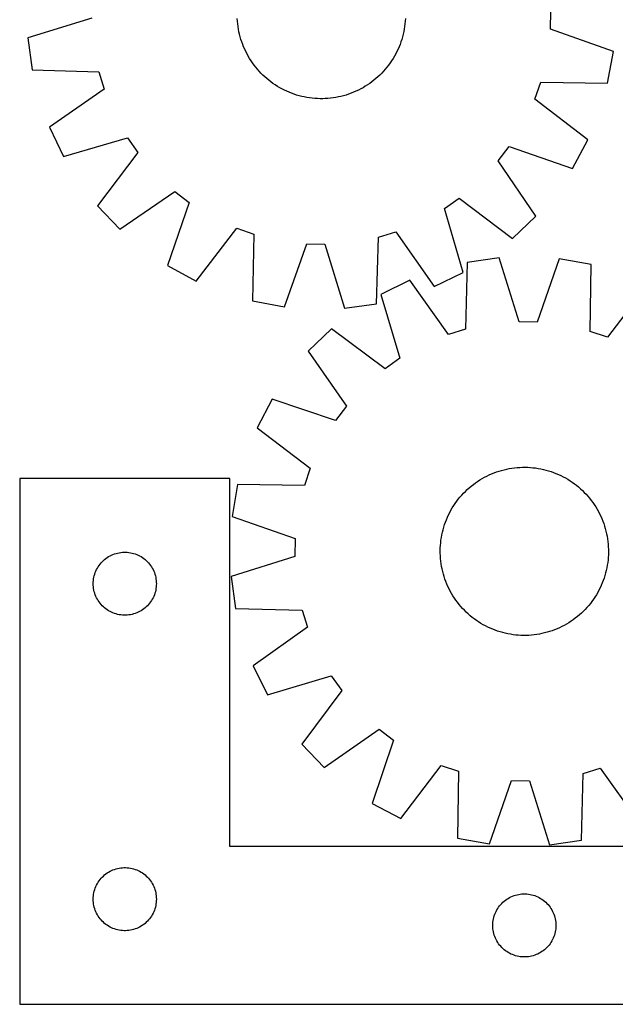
# Model space of a CAD drawing. Header units: millimetres. Extents: x 7 to 1493, y 7 to 2993.
# Tile 5 of 14: x 7 to 290, y 2113 to 2581. Entities that reach past the tile are written whole.
import ezdxf

# ---------------------------------------------------------------- set-up
doc = ezdxf.new("R2010")
doc.units = ezdxf.units.MM
doc.layers.add('CUT', color=7, linetype='CONTINUOUS', true_color=0x000000)

msp = doc.modelspace()

# ---------------------------------------------------------------- linework, layer by layer
at = {"layer": 'CUT'}
for p, q in [((258.986267, 2576.780993), (259.188017, 2585.352963)), ((40.815065, 2581.915886), (10.433446, 2572.645933)), ((110.124943, 2580.494856), (110.046003, 2581.748959)), ((110.243235, 2579.24385), (110.124943, 2580.494856)), ((189.878329, 2580.497266), (189.760112, 2579.246253)), ((189.957193, 2581.751374), (189.878329, 2580.497266)), ((110.400765, 2577.997178), (110.243235, 2579.24385)), ((110.597376, 2576.75607), (110.400765, 2577.997178)), ((110.832874, 2575.521749), (110.597376, 2576.75607)), ((111.107026, 2574.295434), (110.832874, 2575.521749)), ((189.170699, 2575.524116), (188.89662, 2574.297785)), ((189.406122, 2576.758451), (189.170699, 2575.524116)), ((189.602658, 2577.999572), (189.406122, 2576.758451)), ((189.760112, 2579.246253), (189.602658, 2577.999572)), ((288.898129, 2566.091969), (258.986267, 2576.780993)), ((10.433446, 2572.645933), (12.482119, 2557.396885)), ((111.419563, 2573.078336), (111.107026, 2574.295434)), ((111.770176, 2571.871656), (111.419563, 2573.078336)), ((112.158518, 2570.676584), (111.770176, 2571.871656)), ((112.584207, 2569.4943), (112.158518, 2570.676584)), ((187.845347, 2570.678871), (187.419729, 2569.496561)), ((188.233617, 2571.873967), (187.845347, 2570.678871)), ((188.584157, 2573.080668), (188.233617, 2571.873967)), ((188.89662, 2574.297785), (188.584157, 2573.080668)), ((113.046822, 2568.32597), (112.584207, 2569.4943)), ((113.545907, 2567.172748), (113.046822, 2568.32597)), ((114.08097, 2566.035772), (113.545907, 2567.172748)), ((114.651481, 2564.916164), (114.08097, 2566.035772)), ((185.923176, 2566.037943), (185.352732, 2564.9183)), ((186.458169, 2567.174952), (185.923176, 2566.037943)), ((186.957185, 2568.328204), (186.458169, 2567.174952)), ((187.419729, 2569.496561), (186.957185, 2568.328204)), ((286.134317, 2550.956187), (288.898129, 2566.091969)), ((115.256879, 2563.815028), (114.651481, 2564.916164)), ((115.896566, 2562.733451), (115.256879, 2563.815028)), ((116.56991, 2561.672501), (115.896566, 2562.733451)), ((117.276247, 2560.633225), (116.56991, 2561.672501)), ((183.434499, 2561.674522), (182.728225, 2560.635203)), ((184.107779, 2562.735512), (183.434499, 2561.674522)), ((184.7474, 2563.817128), (184.107779, 2562.735512)), ((185.352732, 2564.9183), (184.7474, 2563.817128)), ((12.482119, 2557.396885), (44.233081, 2556.474292)), ((44.233081, 2556.474292), (46.690089, 2548.25952)), ((118.01488, 2559.616649), (117.276247, 2560.633225)), ((118.785081, 2558.623775), (118.01488, 2559.616649)), ((119.586087, 2557.655583), (118.785081, 2558.623775)), ((120.417111, 2556.71303), (119.586087, 2557.655583)), ((121.27733, 2555.797044), (120.417111, 2556.71303)), ((179.587598, 2556.714818), (178.727434, 2555.798781)), ((180.418565, 2557.657422), (179.587598, 2556.714818)), ((181.219513, 2558.625661), (180.418565, 2557.657422)), ((181.989653, 2559.618582), (181.219513, 2558.625661)), ((182.728225, 2560.635203), (181.989653, 2559.618582)), ((122.165897, 2554.908531), (121.27733, 2555.797044)), ((123.081935, 2554.048367), (122.165897, 2554.908531)), ((124.024538, 2553.217401), (123.081935, 2554.048367)), ((124.992778, 2552.416452), (124.024538, 2553.217401)), ((125.985699, 2551.646312), (124.992778, 2552.416452)), ((175.012191, 2552.417964), (174.019317, 2551.647764)), ((175.980382, 2553.218971), (175.012191, 2552.417964)), ((176.922936, 2554.049994), (175.980382, 2553.218971)), ((177.838921, 2554.910214), (176.922936, 2554.049994)), ((178.727434, 2555.798781), (177.838921, 2554.910214)), ((46.690089, 2548.25952), (20.660026, 2530.054835)), ((127.00232, 2550.907741), (125.985699, 2551.646312)), ((128.041639, 2550.201466), (127.00232, 2550.907741)), ((129.102629, 2549.528186), (128.041639, 2550.201466)), ((130.184244, 2548.888565), (129.102629, 2549.528186)), ((131.285417, 2548.283234), (130.184244, 2548.888565)), ((132.40506, 2547.71279), (131.285417, 2548.283234)), ((133.542068, 2547.177796), (132.40506, 2547.71279)), ((134.69532, 2546.678781), (133.542068, 2547.177796)), ((166.463217, 2547.178791), (165.309995, 2546.679706)), ((167.600193, 2547.713853), (166.463217, 2547.178791)), ((168.719802, 2548.284365), (167.600193, 2547.713853)), ((169.820938, 2548.889763), (168.719802, 2548.284365)), ((170.902514, 2549.529449), (169.820938, 2548.889763)), ((171.963464, 2550.202794), (170.902514, 2549.529449)), ((173.00274, 2550.909131), (171.963464, 2550.202794)), ((174.019317, 2551.647764), (173.00274, 2550.909131)), ((251.534348, 2543.438291), (254.375108, 2551.528375)), ((254.375108, 2551.528375), (286.134317, 2550.956187)), ((135.863678, 2546.216236), (134.69532, 2546.678781)), ((137.045988, 2545.790619), (135.863678, 2546.216236)), ((138.241083, 2545.402348), (137.045988, 2545.790619)), ((139.447785, 2545.051809), (138.241083, 2545.402348)), ((140.664902, 2544.739345), (139.447785, 2545.051809)), ((141.891233, 2544.465267), (140.664902, 2544.739345)), ((143.125568, 2544.229844), (141.891233, 2544.465267)), ((144.366688, 2544.033308), (143.125568, 2544.229844)), ((145.61337, 2543.875854), (144.366688, 2544.033308)), ((146.864382, 2543.757636), (145.61337, 2543.875854)), ((148.11849, 2543.678772), (146.864382, 2543.757636)), ((149.374457, 2543.63934), (148.11849, 2543.678772)), ((150.631042, 2543.639378), (149.374457, 2543.63934)), ((151.887006, 2543.678886), (150.631042, 2543.639378)), ((153.14111, 2543.757826), (151.887006, 2543.678886)), ((154.392115, 2543.876119), (153.14111, 2543.757826)), ((155.638787, 2544.033648), (154.392115, 2543.876119)), ((156.879896, 2544.230259), (155.638787, 2544.033648)), ((158.114216, 2544.465757), (156.879896, 2544.230259)), ((159.340531, 2544.73991), (158.114216, 2544.465757)), ((160.557629, 2545.052447), (159.340531, 2544.73991)), ((161.764309, 2545.403059), (160.557629, 2545.052447)), ((162.959381, 2545.791402), (161.764309, 2545.403059)), ((164.141665, 2546.21709), (162.959381, 2545.791402)), ((165.309995, 2546.679706), (164.141665, 2546.21709)), ((276.67913, 2524.029152), (251.534348, 2543.438291)), ((20.660026, 2530.054835), (27.320644, 2516.185203)), ((27.320644, 2516.185203), (57.8027, 2525.119352)), ((57.8027, 2525.119352), (62.677958, 2518.065897)), ((269.373374, 2510.488233), (276.67913, 2524.029152)), ((234.143691, 2514.030267), (239.345388, 2520.846551)), ((239.345388, 2520.846551), (269.373374, 2510.488233)), ((62.677958, 2518.065897), (43.547453, 2492.708481)), ((252.060045, 2487.800914), (234.143691, 2514.030267)), ((54.16803, 2481.575921), (80.397384, 2499.492275)), ((80.397384, 2499.492275), (87.213667, 2494.290578)), ((208.516613, 2491.435583), (215.570068, 2496.310841)), ((215.570068, 2496.310841), (240.927485, 2477.180337)), ((43.547453, 2492.708481), (54.16803, 2481.575921)), ((87.213667, 2494.290578), (76.855349, 2464.262591)), ((217.450763, 2460.953527), (208.516613, 2491.435583)), ((240.927485, 2477.180337), (252.060045, 2487.800914)), ((90.396268, 2456.956836), (109.805408, 2482.101617)), ((109.805408, 2482.101617), (117.895492, 2479.260857)), ((117.895492, 2479.260857), (117.323304, 2447.501648)), ((176.239081, 2446.115002), (177.161673, 2477.865964)), ((177.161673, 2477.865964), (185.376445, 2480.322972)), ((185.376445, 2480.322972), (203.58113, 2454.292909)), ((132.459086, 2444.737836), (143.14811, 2474.649698)), ((143.14811, 2474.649698), (151.72008, 2474.447948)), ((151.72008, 2474.447948), (160.990032, 2444.06633)), ((234.565432, 2467.899994), (219.331119, 2465.744481)), ((244.048122, 2437.584101), (234.565432, 2467.899994)), ((263.100385, 2467.428496), (252.621295, 2437.442442)), ((278.255168, 2464.770849), (263.100385, 2467.428496)), ((76.855349, 2464.262591), (90.396268, 2456.956836)), ((219.331119, 2465.744481), (218.631113, 2433.987833)), ((277.905616, 2433.008409), (278.255168, 2464.770849)), ((203.58113, 2454.292909), (217.450763, 2460.953527)), ((192.047065, 2457.375117), (178.224462, 2450.617441)), ((210.433765, 2431.473302), (192.047065, 2457.375117)), ((305.24782, 2455.504643), (286.015413, 2430.224427)), ((178.224462, 2450.617441), (187.372061, 2420.198759)), ((117.323304, 2447.501648), (132.459086, 2444.737836)), ((160.990032, 2444.06633), (176.239081, 2446.115002)), ((252.621295, 2437.442442), (244.048122, 2437.584101)), ((154.862061, 2434.226466), (143.804221, 2423.528115)), ((180.352953, 2415.274179), (154.862061, 2434.226466)), ((218.631113, 2433.987833), (210.433765, 2431.473302)), ((286.015413, 2430.224427), (277.905616, 2433.008409)), ((143.804221, 2423.528115), (161.903994, 2397.424993)), ((187.372061, 2420.198759), (180.352953, 2415.274179)), ((126.650347, 2400.719993), (119.439689, 2387.128196)), ((156.750205, 2390.572415), (126.650347, 2400.719993)), ((161.903994, 2397.424993), (156.750205, 2390.572415)), ((119.439689, 2387.128196), (144.719904, 2367.895789)), ((144.719904, 2367.895789), (141.935922, 2359.785992)), ((228.681967, 2364.208682), (229.815165, 2364.751701)), ((229.815165, 2364.751701), (230.96486, 2365.258858)), ((230.96486, 2365.258858), (232.129918, 2365.729651)), ((232.129918, 2365.729651), (233.309189, 2366.163617)), ((233.309189, 2366.163617), (234.50151, 2366.560327)), ((234.50151, 2366.560327), (235.705703, 2366.919389)), ((235.705703, 2366.919389), (236.92058, 2367.24045)), ((236.92058, 2367.24045), (238.144943, 2367.523192)), ((238.144943, 2367.523192), (239.377582, 2367.767336)), ((239.377582, 2367.767336), (240.617282, 2367.972642)), ((240.617282, 2367.972642), (241.86282, 2368.138906)), ((241.86282, 2368.138906), (243.112965, 2368.265965)), ((243.112965, 2368.265965), (244.366484, 2368.353694)), ((244.366484, 2368.353694), (245.62214, 2368.402005)), ((245.62214, 2368.402005), (246.878695, 2368.410851)), ((246.878695, 2368.410851), (248.134907, 2368.380224)), ((248.134907, 2368.380224), (249.389537, 2368.310153)), ((249.389537, 2368.310153), (250.641347, 2368.200707)), ((250.641347, 2368.200707), (251.889102, 2368.051996)), ((251.889102, 2368.051996), (253.13157, 2367.864165)), ((253.13157, 2367.864165), (254.367524, 2367.637399)), ((254.367524, 2367.637399), (255.595746, 2367.371924)), ((255.595746, 2367.371924), (256.815024, 2367.068)), ((256.815024, 2367.068), (258.024153, 2366.725927)), ((258.024153, 2366.725927), (259.221941, 2366.346044)), ((259.221941, 2366.346044), (260.407205, 2365.928724)), ((260.407205, 2365.928724), (261.578776, 2365.474381)), ((261.578776, 2365.474381), (262.735498, 2364.983462)), ((262.735498, 2364.983462), (263.876228, 2364.456451)), ((263.876228, 2364.456451), (264.999843, 2363.89387)), ((106.546813, 2363.023826), (6.546813, 2363.023826)), ((6.546813, 2363.023826), (6.546813, 2113.023826)), ((106.546813, 2188.023826), (106.546813, 2363.023826)), ((110.173483, 2360.135544), (107.515835, 2344.980761)), ((141.935922, 2359.785992), (110.173483, 2360.135544)), ((221.303126, 2359.452731), (222.290577, 2360.229872)), ((222.290577, 2360.229872), (223.301951, 2360.975613)), ((223.301951, 2360.975613), (224.33625, 2361.689218)), ((224.33625, 2361.689218), (225.392454, 2362.369982)), ((225.392454, 2362.369982), (226.46952, 2363.017235)), ((226.46952, 2363.017235), (227.566385, 2363.630336)), ((227.566385, 2363.630336), (228.681967, 2364.208682)), ((264.999843, 2363.89387), (266.105231, 2363.296272)), ((266.105231, 2363.296272), (267.191303, 2362.664248)), ((267.191303, 2362.664248), (268.256987, 2361.998422)), ((268.256987, 2361.998422), (269.301231, 2361.29945)), ((269.301231, 2361.29945), (270.323004, 2360.568023)), ((270.323004, 2360.568023), (271.321299, 2359.804862)), ((271.321299, 2359.804862), (272.295129, 2359.01072)), ((215.933612, 2354.175505), (216.75795, 2355.123911)), ((216.75795, 2355.123911), (217.611672, 2356.045955)), ((217.611672, 2356.045955), (218.493935, 2356.940728)), ((218.493935, 2356.940728), (219.403868, 2357.807347)), ((219.403868, 2357.807347), (220.340573, 2358.644957)), ((220.340573, 2358.644957), (221.303126, 2359.452731)), ((272.295129, 2359.01072), (273.243535, 2358.186381)), ((273.243535, 2358.186381), (274.165579, 2357.332659)), ((274.165579, 2357.332659), (275.060352, 2356.450397)), ((275.060352, 2356.450397), (275.926971, 2355.540464)), ((275.926971, 2355.540464), (276.764581, 2354.603758)), ((212.94591, 2350.137363), (213.644881, 2351.181607)), ((213.644881, 2351.181607), (214.376309, 2352.20338)), ((214.376309, 2352.20338), (215.13947, 2353.201675)), ((215.13947, 2353.201675), (215.933612, 2354.175505)), ((276.764581, 2354.603758), (277.572355, 2353.641205)), ((277.572355, 2353.641205), (278.349496, 2352.653755)), ((278.349496, 2352.653755), (279.095237, 2351.642381)), ((279.095237, 2351.642381), (279.808842, 2350.608081)), ((279.808842, 2350.608081), (280.489606, 2349.551878)), ((209.96087, 2344.615874), (210.48788, 2345.756604)), ((210.48788, 2345.756604), (211.050462, 2346.880219)), ((211.050462, 2346.880219), (211.64806, 2347.985607)), ((211.64806, 2347.985607), (212.280083, 2349.071679)), ((212.280083, 2349.071679), (212.94591, 2350.137363)), ((280.489606, 2349.551878), (281.136859, 2348.474812)), ((281.136859, 2348.474812), (281.74996, 2347.377946)), ((281.74996, 2347.377946), (282.328306, 2346.262364)), ((282.328306, 2346.262364), (282.871325, 2345.129167)), ((107.515835, 2344.980761), (137.501889, 2334.501671)), ((208.218404, 2339.904529), (208.598288, 2341.102316)), ((208.598288, 2341.102316), (209.015607, 2342.287581)), ((209.015607, 2342.287581), (209.46995, 2343.459152)), ((209.46995, 2343.459152), (209.96087, 2344.615874)), ((282.871325, 2345.129167), (283.378482, 2343.979471)), ((283.378482, 2343.979471), (283.849275, 2342.814413)), ((283.849275, 2342.814413), (284.283241, 2341.635142)), ((284.283241, 2341.635142), (284.679951, 2340.442822)), ((207.306932, 2336.2479), (207.572408, 2337.476122)), ((207.572408, 2337.476122), (207.876332, 2338.6954)), ((207.876332, 2338.6954), (208.218404, 2339.904529)), ((284.679951, 2340.442822), (285.039013, 2339.238629)), ((285.039013, 2339.238629), (285.360074, 2338.023751)), ((285.360074, 2338.023751), (285.642816, 2336.799389)), ((285.642816, 2336.799389), (285.88696, 2335.566749)), ((137.501889, 2334.501671), (137.36023, 2325.928498)), ((206.634179, 2331.269913), (206.743624, 2332.521723)), ((206.743624, 2332.521723), (206.892336, 2333.769478)), ((206.892336, 2333.769478), (207.080167, 2335.011945)), ((207.080167, 2335.011945), (207.306932, 2336.2479)), ((285.88696, 2335.566749), (286.092266, 2334.327049)), ((286.092266, 2334.327049), (286.25853, 2333.081512)), ((286.25853, 2333.081512), (286.385589, 2331.831367)), ((286.385589, 2331.831367), (286.473318, 2330.577847)), ((50.895895, 2326.918686), (51.618677, 2327.191165)), ((51.618677, 2327.191165), (52.354529, 2327.426074)), ((52.354529, 2327.426074), (53.101497, 2327.622792)), ((53.101497, 2327.622792), (53.857602, 2327.780796)), ((53.857602, 2327.780796), (54.620838, 2327.899666)), ((54.620838, 2327.899666), (55.389181, 2327.979089)), ((55.389181, 2327.979089), (56.160594, 2328.018853)), ((56.160594, 2328.018853), (56.933032, 2328.018853)), ((56.933032, 2328.018853), (57.704445, 2327.979089)), ((57.704445, 2327.979089), (58.472788, 2327.899666)), ((58.472788, 2327.899666), (59.236024, 2327.780796)), ((59.236024, 2327.780796), (59.992129, 2327.622792)), ((59.992129, 2327.622792), (60.739098, 2327.426074)), ((60.739098, 2327.426074), (61.474949, 2327.191165)), ((61.474949, 2327.191165), (62.197731, 2326.918686)), ((206.53348, 2328.759071), (206.564108, 2330.015283)), ((206.542327, 2327.502516), (206.53348, 2328.759071)), ((206.590638, 2326.24686), (206.542327, 2327.502516)), ((206.564108, 2330.015283), (206.634179, 2331.269913)), ((286.473318, 2330.577847), (286.521629, 2329.322191)), ((286.530475, 2328.065637), (286.499848, 2326.809425)), ((286.521629, 2329.322191), (286.530475, 2328.065637)), ((44.321388, 2321.715143), (44.785016, 2322.332969)), ((44.785016, 2322.332969), (45.279834, 2322.926108)), ((45.279834, 2322.926108), (45.80453, 2323.492989)), ((45.80453, 2323.492989), (46.357713, 2324.032107)), ((46.357713, 2324.032107), (46.937915, 2324.542033)), ((46.937915, 2324.542033), (47.543599, 2325.021415)), ((47.543599, 2325.021415), (48.173157, 2325.468982)), ((48.173157, 2325.468982), (48.824921, 2325.883546)), ((48.824921, 2325.883546), (49.497162, 2326.264008)), ((49.497162, 2326.264008), (50.188097, 2326.60936)), ((50.188097, 2326.60936), (50.895895, 2326.918686)), ((62.197731, 2326.918686), (62.905529, 2326.60936)), ((62.905529, 2326.60936), (63.596464, 2326.264008)), ((63.596464, 2326.264008), (64.268705, 2325.883546)), ((64.268705, 2325.883546), (64.920469, 2325.468982)), ((64.920469, 2325.468982), (65.550027, 2325.021415)), ((65.550027, 2325.021415), (66.155711, 2324.542033)), ((66.155711, 2324.542033), (66.735913, 2324.032107)), ((66.735913, 2324.032107), (67.289096, 2323.492989)), ((67.289096, 2323.492989), (67.813792, 2322.926108)), ((67.813792, 2322.926108), (68.30861, 2322.332969)), ((68.30861, 2322.332969), (68.772238, 2321.715143)), ((137.36023, 2325.928498), (107.044337, 2316.445808)), ((206.678366, 2324.993341), (206.590638, 2326.24686)), ((206.805425, 2323.743196), (206.678366, 2324.993341)), ((206.97169, 2322.497658), (206.805425, 2323.743196)), ((207.176996, 2321.257958), (206.97169, 2322.497658)), ((286.17162, 2323.05523), (285.983789, 2321.812762)), ((286.320331, 2324.302984), (286.17162, 2323.05523)), ((286.429777, 2325.554795), (286.320331, 2324.302984)), ((286.499848, 2326.809425), (286.429777, 2325.554795)), ((42.041397, 2316.843893), (42.257282, 2317.585549)), ((42.257282, 2317.585549), (42.511061, 2318.315108)), ((42.511061, 2318.315108), (42.80206, 2319.030635)), ((42.80206, 2319.030635), (43.129507, 2319.730233)), ((43.129507, 2319.730233), (43.492534, 2320.412047)), ((43.492534, 2320.412047), (43.89018, 2321.074269)), ((43.89018, 2321.074269), (44.321388, 2321.715143)), ((68.772238, 2321.715143), (69.203446, 2321.074269)), ((69.203446, 2321.074269), (69.601092, 2320.412047)), ((69.601092, 2320.412047), (69.964119, 2319.730233)), ((69.964119, 2319.730233), (70.291567, 2319.030635)), ((70.291567, 2319.030635), (70.582565, 2318.315108)), ((70.582565, 2318.315108), (70.836344, 2317.585549)), ((70.836344, 2317.585549), (71.052229, 2316.843893)), ((207.42114, 2320.025319), (207.176996, 2321.257958)), ((207.703882, 2318.800956), (207.42114, 2320.025319)), ((208.024942, 2317.586079), (207.703882, 2318.800956)), ((208.384005, 2316.381886), (208.024942, 2317.586079)), ((285.187624, 2318.129308), (284.845551, 2316.920179)), ((285.491548, 2319.348585), (285.187624, 2318.129308)), ((285.757023, 2320.576807), (285.491548, 2319.348585)), ((285.983789, 2321.812762), (285.757023, 2320.576807)), ((41.546813, 2313.023826), (41.566702, 2313.796008)), ((41.566702, 2312.251645), (41.546813, 2313.023826)), ((41.566702, 2313.796008), (41.626315, 2314.566141)), ((41.626315, 2314.566141), (41.725495, 2315.332185)), ((41.725495, 2315.332185), (41.863978, 2316.092107)), ((41.863978, 2316.092107), (42.041397, 2316.843893)), ((71.052229, 2316.843893), (71.229648, 2316.092107)), ((71.229648, 2316.092107), (71.368132, 2315.332185)), ((71.368132, 2315.332185), (71.467311, 2314.566141)), ((71.467311, 2314.566141), (71.526924, 2313.796008)), ((71.526924, 2313.796008), (71.546813, 2313.023826)), ((71.546813, 2313.023826), (71.526924, 2312.251645)), ((107.044337, 2316.445808), (109.19985, 2301.211495)), ((208.780715, 2315.189565), (208.384005, 2316.381886)), ((209.21468, 2314.010294), (208.780715, 2315.189565)), ((209.685474, 2312.845236), (209.21468, 2314.010294)), ((283.594005, 2313.365556), (283.103086, 2312.208834)), ((284.048348, 2314.537127), (283.594005, 2313.365556)), ((284.465668, 2315.722391), (284.048348, 2314.537127)), ((284.845551, 2316.920179), (284.465668, 2315.722391)), ((41.626315, 2311.481511), (41.566702, 2312.251645)), ((41.725495, 2310.715468), (41.626315, 2311.481511)), ((41.863978, 2309.955545), (41.725495, 2310.715468)), ((42.041397, 2309.20376), (41.863978, 2309.955545)), ((42.257282, 2308.462104), (42.041397, 2309.20376)), ((42.511061, 2307.732545), (42.257282, 2308.462104)), ((70.836344, 2308.462104), (70.582565, 2307.732545)), ((71.052229, 2309.20376), (70.836344, 2308.462104)), ((71.229648, 2309.955545), (71.052229, 2309.20376)), ((71.368132, 2310.715468), (71.229648, 2309.955545)), ((71.467311, 2311.481511), (71.368132, 2310.715468)), ((71.526924, 2312.251645), (71.467311, 2311.481511)), ((210.19263, 2311.695541), (209.685474, 2312.845236)), ((210.735649, 2310.562343), (210.19263, 2311.695541)), ((211.313995, 2309.446761), (210.735649, 2310.562343)), ((211.927097, 2308.349896), (211.313995, 2309.446761)), ((212.574349, 2307.27283), (211.927097, 2308.349896)), ((281.415896, 2308.8391), (280.783872, 2307.753028)), ((282.013494, 2309.944489), (281.415896, 2308.8391)), ((282.576075, 2311.068103), (282.013494, 2309.944489)), ((283.103086, 2312.208834), (282.576075, 2311.068103)), ((42.80206, 2307.017018), (42.511061, 2307.732545)), ((43.129507, 2306.317419), (42.80206, 2307.017018)), ((43.492534, 2305.635605), (43.129507, 2306.317419)), ((43.89018, 2304.973383), (43.492534, 2305.635605)), ((44.321388, 2304.33251), (43.89018, 2304.973383)), ((44.785016, 2303.714684), (44.321388, 2304.33251)), ((45.279834, 2303.121545), (44.785016, 2303.714684)), ((68.30861, 2303.714684), (67.813792, 2303.121545)), ((68.772238, 2304.33251), (68.30861, 2303.714684)), ((69.203446, 2304.973383), (68.772238, 2304.33251)), ((69.601092, 2305.635605), (69.203446, 2304.973383)), ((69.964119, 2306.317419), (69.601092, 2305.635605)), ((70.291567, 2307.017018), (69.964119, 2306.317419)), ((70.582565, 2307.732545), (70.291567, 2307.017018)), ((213.255114, 2306.216626), (212.574349, 2307.27283)), ((213.968719, 2305.182327), (213.255114, 2306.216626)), ((214.714459, 2304.170953), (213.968719, 2305.182327)), ((215.4916, 2303.183502), (214.714459, 2304.170953)), ((277.924486, 2303.623032), (277.130344, 2302.649202)), ((278.687647, 2304.621327), (277.924486, 2303.623032)), ((279.419074, 2305.6431), (278.687647, 2304.621327)), ((280.118046, 2306.687344), (279.419074, 2305.6431)), ((280.783872, 2307.753028), (280.118046, 2306.687344)), ((45.80453, 2302.554664), (45.279834, 2303.121545)), ((46.357713, 2302.015546), (45.80453, 2302.554664)), ((46.937915, 2301.50562), (46.357713, 2302.015546)), ((47.543599, 2301.026238), (46.937915, 2301.50562)), ((48.173157, 2300.578671), (47.543599, 2301.026238)), ((48.824921, 2300.164107), (48.173157, 2300.578671)), ((49.497162, 2299.783644), (48.824921, 2300.164107)), ((50.188097, 2299.438292), (49.497162, 2299.783644)), ((50.895895, 2299.128967), (50.188097, 2299.438292)), ((51.618677, 2298.856488), (50.895895, 2299.128967)), ((52.354529, 2298.621578), (51.618677, 2298.856488)), ((61.474949, 2298.856488), (60.739098, 2298.621578)), ((62.197731, 2299.128967), (61.474949, 2298.856488)), ((62.905529, 2299.438292), (62.197731, 2299.128967)), ((63.596464, 2299.783644), (62.905529, 2299.438292)), ((64.268705, 2300.164107), (63.596464, 2299.783644)), ((64.920469, 2300.578671), (64.268705, 2300.164107)), ((65.550027, 2301.026238), (64.920469, 2300.578671)), ((66.155711, 2301.50562), (65.550027, 2301.026238)), ((66.735913, 2302.015546), (66.155711, 2301.50562)), ((67.289096, 2302.554664), (66.735913, 2302.015546)), ((67.813792, 2303.121545), (67.289096, 2302.554664)), ((109.19985, 2301.211495), (140.956499, 2300.511489)), ((140.956499, 2300.511489), (143.47103, 2292.314141)), ((216.299374, 2302.220949), (215.4916, 2303.183502)), ((217.136984, 2301.284244), (216.299374, 2302.220949)), ((218.003603, 2300.374311), (217.136984, 2301.284244)), ((218.898376, 2299.492048), (218.003603, 2300.374311)), ((219.820421, 2298.638326), (218.898376, 2299.492048)), ((273.660088, 2299.01736), (272.723382, 2298.17975)), ((274.570021, 2299.883979), (273.660088, 2299.01736)), ((275.452283, 2300.778752), (274.570021, 2299.883979)), ((276.306005, 2301.700797), (275.452283, 2300.778752)), ((277.130344, 2302.649202), (276.306005, 2301.700797)), ((53.101497, 2298.424861), (52.354529, 2298.621578)), ((53.857602, 2298.266857), (53.101497, 2298.424861)), ((54.620838, 2298.147986), (53.857602, 2298.266857)), ((55.389181, 2298.068563), (54.620838, 2298.147986)), ((56.160594, 2298.028799), (55.389181, 2298.068563)), ((56.933032, 2298.028799), (56.160594, 2298.028799)), ((57.704445, 2298.068563), (56.933032, 2298.028799)), ((58.472788, 2298.147986), (57.704445, 2298.068563)), ((59.236024, 2298.266857), (58.472788, 2298.147986)), ((59.992129, 2298.424861), (59.236024, 2298.266857)), ((60.739098, 2298.621578), (59.992129, 2298.424861)), ((220.768826, 2297.813988), (219.820421, 2298.638326)), ((221.742657, 2297.019846), (220.768826, 2297.813988)), ((222.740951, 2296.256685), (221.742657, 2297.019846)), ((223.762724, 2295.525257), (222.740951, 2296.256685)), ((224.806968, 2294.826286), (223.762724, 2295.525257)), ((225.872652, 2294.160459), (224.806968, 2294.826286)), ((226.958724, 2293.528435), (225.872652, 2294.160459)), ((267.671502, 2294.454725), (266.594436, 2293.807473)), ((268.727705, 2295.13549), (267.671502, 2294.454725)), ((269.762005, 2295.849095), (268.727705, 2295.13549)), ((270.773379, 2296.594835), (269.762005, 2295.849095)), ((271.76083, 2297.371976), (270.773379, 2296.594835)), ((272.723382, 2298.17975), (271.76083, 2297.371976)), ((143.47103, 2292.314141), (117.569214, 2273.927441)), ((228.064113, 2292.930838), (226.958724, 2293.528435)), ((229.187727, 2292.368256), (228.064113, 2292.930838)), ((230.328458, 2291.841246), (229.187727, 2292.368256)), ((231.48518, 2291.350326), (230.328458, 2291.841246)), ((232.656751, 2290.895983), (231.48518, 2291.350326)), ((233.842015, 2290.478664), (232.656751, 2290.895983)), ((235.039803, 2290.09878), (233.842015, 2290.478664)), ((236.248932, 2289.756708), (235.039803, 2290.09878)), ((237.468209, 2289.452784), (236.248932, 2289.756708)), ((256.143375, 2289.584258), (254.919013, 2289.301516)), ((257.358253, 2289.905318), (256.143375, 2289.584258)), ((258.562446, 2290.264381), (257.358253, 2289.905318)), ((259.754766, 2290.661091), (258.562446, 2290.264381)), ((260.934037, 2291.095056), (259.754766, 2290.661091)), ((262.099096, 2291.56585), (260.934037, 2291.095056)), ((263.248791, 2292.073006), (262.099096, 2291.56585)), ((264.381989, 2292.616025), (263.248791, 2292.073006)), ((265.49757, 2293.194371), (264.381989, 2292.616025)), ((266.594436, 2293.807473), (265.49757, 2293.194371)), ((238.696431, 2289.187308), (237.468209, 2289.452784)), ((239.932386, 2288.960543), (238.696431, 2289.187308)), ((241.174854, 2288.772712), (239.932386, 2288.960543)), ((242.422608, 2288.624), (241.174854, 2288.772712)), ((243.674419, 2288.514555), (242.422608, 2288.624)), ((244.929049, 2288.444484), (243.674419, 2288.514555)), ((246.185261, 2288.413856), (244.929049, 2288.444484)), ((247.441815, 2288.422703), (246.185261, 2288.413856)), ((248.697471, 2288.471014), (247.441815, 2288.422703)), ((249.950991, 2288.558742), (248.697471, 2288.471014)), ((251.201136, 2288.685801), (249.950991, 2288.558742)), ((252.446673, 2288.852066), (251.201136, 2288.685801)), ((253.686373, 2289.057371), (252.446673, 2288.852066)), ((254.919013, 2289.301516), (253.686373, 2289.057371)), ((117.569214, 2273.927441), (124.326891, 2260.104838)), ((124.326891, 2260.104838), (154.745572, 2269.252437)), ((154.745572, 2269.252437), (159.670153, 2262.233329)), ((159.670153, 2262.233329), (140.717865, 2236.742437)), ((151.416216, 2225.684597), (177.519338, 2243.78437)), ((177.519338, 2243.78437), (184.371916, 2238.630581)), ((184.371916, 2238.630581), (174.224338, 2208.530723)), ((140.717865, 2236.742437), (151.416216, 2225.684597)), ((187.816136, 2201.320065), (207.048542, 2226.60028)), ((207.048542, 2226.60028), (215.15834, 2223.816298)), ((274.432843, 2222.836875), (282.63019, 2225.351406)), ((282.63019, 2225.351406), (301.01689, 2199.44959)), ((215.15834, 2223.816298), (214.808787, 2192.053859)), ((229.963571, 2189.396211), (240.44266, 2219.382265)), ((240.44266, 2219.382265), (249.015834, 2219.240606)), ((249.015834, 2219.240606), (258.498523, 2188.924713)), ((273.732837, 2191.080226), (274.432843, 2222.836875)), ((174.224338, 2208.530723), (187.816136, 2201.320065)), ((214.808787, 2192.053859), (229.963571, 2189.396211)), ((306.546813, 2188.023826), (106.546813, 2188.023826)), ((258.498523, 2188.924713), (273.732837, 2191.080226)), ((50.895895, 2176.918686), (51.618677, 2177.191165)), ((51.618677, 2177.191165), (52.354529, 2177.426074)), ((52.354529, 2177.426074), (53.101497, 2177.622792)), ((53.101497, 2177.622792), (53.857602, 2177.780796)), ((53.857602, 2177.780796), (54.620838, 2177.899666)), ((54.620838, 2177.899666), (55.389181, 2177.979089)), ((55.389181, 2177.979089), (56.160594, 2178.018853)), ((56.160594, 2178.018853), (56.933032, 2178.018853)), ((56.933032, 2178.018853), (57.704445, 2177.979089)), ((57.704445, 2177.979089), (58.472788, 2177.899666)), ((58.472788, 2177.899666), (59.236024, 2177.780796)), ((59.236024, 2177.780796), (59.992129, 2177.622792)), ((59.992129, 2177.622792), (60.739098, 2177.426074)), ((60.739098, 2177.426074), (61.474949, 2177.191165)), ((61.474949, 2177.191165), (62.197731, 2176.918686)), ((44.785016, 2172.332969), (45.279834, 2172.926108)), ((45.279834, 2172.926108), (45.80453, 2173.492989)), ((45.80453, 2173.492989), (46.357713, 2174.032107)), ((46.357713, 2174.032107), (46.937915, 2174.542033)), ((46.937915, 2174.542033), (47.543599, 2175.021415)), ((47.543599, 2175.021415), (48.173157, 2175.468982)), ((48.173157, 2175.468982), (48.824921, 2175.883546)), ((48.824921, 2175.883546), (49.497162, 2176.264008)), ((49.497162, 2176.264008), (50.188097, 2176.60936)), ((50.188097, 2176.60936), (50.895895, 2176.918686)), ((62.197731, 2176.918686), (62.905529, 2176.60936)), ((62.905529, 2176.60936), (63.596464, 2176.264008)), ((63.596464, 2176.264008), (64.268705, 2175.883546)), ((64.268705, 2175.883546), (64.920469, 2175.468982)), ((64.920469, 2175.468982), (65.550027, 2175.021415)), ((65.550027, 2175.021415), (66.155711, 2174.542033)), ((66.155711, 2174.542033), (66.735913, 2174.032107)), ((66.735913, 2174.032107), (67.289096, 2173.492989)), ((67.289096, 2173.492989), (67.813792, 2172.926108)), ((67.813792, 2172.926108), (68.30861, 2172.332969)), ((42.257282, 2167.585549), (42.511061, 2168.315108)), ((42.511061, 2168.315108), (42.80206, 2169.030635)), ((42.80206, 2169.030635), (43.129507, 2169.730233)), ((43.129507, 2169.730233), (43.492534, 2170.412047)), ((43.492534, 2170.412047), (43.89018, 2171.074269)), ((43.89018, 2171.074269), (44.321388, 2171.715143)), ((44.321388, 2171.715143), (44.785016, 2172.332969)), ((68.30861, 2172.332969), (68.772238, 2171.715143)), ((68.772238, 2171.715143), (69.203446, 2171.074269)), ((69.203446, 2171.074269), (69.601092, 2170.412047)), ((69.601092, 2170.412047), (69.964119, 2169.730233)), ((69.964119, 2169.730233), (70.291567, 2169.030635)), ((70.291567, 2169.030635), (70.582565, 2168.315108)), ((70.582565, 2168.315108), (70.836344, 2167.585549)), ((41.546813, 2163.023826), (41.566702, 2163.796008)), ((41.566702, 2163.796008), (41.626315, 2164.566141)), ((41.626315, 2164.566141), (41.725495, 2165.332185)), ((41.725495, 2165.332185), (41.863978, 2166.092107)), ((41.863978, 2166.092107), (42.041397, 2166.843893)), ((42.041397, 2166.843893), (42.257282, 2167.585549)), ((70.836344, 2167.585549), (71.052229, 2166.843893)), ((71.052229, 2166.843893), (71.229648, 2166.092107)), ((71.229648, 2166.092107), (71.368132, 2165.332185)), ((71.368132, 2165.332185), (71.467311, 2164.566141)), ((71.467311, 2164.566141), (71.526924, 2163.796008)), ((71.526924, 2163.796008), (71.546813, 2163.023826)), ((238.173157, 2162.968982), (238.824921, 2163.383546)), ((238.824921, 2163.383546), (239.497162, 2163.764008)), ((239.497162, 2163.764008), (240.188097, 2164.10936)), ((240.188097, 2164.10936), (240.895895, 2164.418686)), ((240.895895, 2164.418686), (241.618677, 2164.691165)), ((241.618677, 2164.691165), (242.354529, 2164.926074)), ((242.354529, 2164.926074), (243.101497, 2165.122792)), ((243.101497, 2165.122792), (243.857602, 2165.280796)), ((243.857602, 2165.280796), (244.620838, 2165.399666)), ((244.620838, 2165.399666), (245.389181, 2165.479089)), ((245.389181, 2165.479089), (246.160594, 2165.518853)), ((246.160594, 2165.518853), (246.933032, 2165.518853)), ((246.933032, 2165.518853), (247.704445, 2165.479089)), ((247.704445, 2165.479089), (248.472788, 2165.399666)), ((248.472788, 2165.399666), (249.236024, 2165.280796)), ((249.236024, 2165.280796), (249.992129, 2165.122792)), ((249.992129, 2165.122792), (250.739098, 2164.926074)), ((250.739098, 2164.926074), (251.474949, 2164.691165)), ((251.474949, 2164.691165), (252.197731, 2164.418686)), ((252.197731, 2164.418686), (252.905529, 2164.10936)), ((252.905529, 2164.10936), (253.596464, 2163.764008)), ((253.596464, 2163.764008), (254.268705, 2163.383546)), ((254.268705, 2163.383546), (254.920469, 2162.968982)), ((41.566702, 2162.251645), (41.546813, 2163.023826)), ((41.626315, 2161.481511), (41.566702, 2162.251645)), ((41.725495, 2160.715468), (41.626315, 2161.481511)), ((41.863978, 2159.955545), (41.725495, 2160.715468)), ((42.041397, 2159.20376), (41.863978, 2159.955545)), ((42.257282, 2158.462104), (42.041397, 2159.20376)), ((42.511061, 2157.732545), (42.257282, 2158.462104)), ((70.836344, 2158.462104), (70.582565, 2157.732545)), ((71.052229, 2159.20376), (70.836344, 2158.462104)), ((71.229648, 2159.955545), (71.052229, 2159.20376)), ((71.368132, 2160.715468), (71.229648, 2159.955545)), ((71.467311, 2161.481511), (71.368132, 2160.715468)), ((71.526924, 2162.251645), (71.467311, 2161.481511)), ((71.546813, 2163.023826), (71.526924, 2162.251645)), ((233.492534, 2157.912047), (233.89018, 2158.574269)), ((233.89018, 2158.574269), (234.321388, 2159.215143)), ((234.321388, 2159.215143), (234.785016, 2159.832969)), ((234.785016, 2159.832969), (235.279834, 2160.426108)), ((235.279834, 2160.426108), (235.80453, 2160.992989)), ((235.80453, 2160.992989), (236.357713, 2161.532107)), ((236.357713, 2161.532107), (236.937915, 2162.042033)), ((236.937915, 2162.042033), (237.543599, 2162.521415)), ((237.543599, 2162.521415), (238.173157, 2162.968982)), ((254.920469, 2162.968982), (255.550027, 2162.521415)), ((255.550027, 2162.521415), (256.155711, 2162.042033)), ((256.155711, 2162.042033), (256.735913, 2161.532107)), ((256.735913, 2161.532107), (257.289096, 2160.992989)), ((257.289096, 2160.992989), (257.813792, 2160.426108)), ((257.813792, 2160.426108), (258.30861, 2159.832969)), ((258.30861, 2159.832969), (258.772238, 2159.215143)), ((258.772238, 2159.215143), (259.203446, 2158.574269)), ((259.203446, 2158.574269), (259.601092, 2157.912047)), ((42.80206, 2157.017018), (42.511061, 2157.732545)), ((43.129507, 2156.317419), (42.80206, 2157.017018)), ((43.492534, 2155.635605), (43.129507, 2156.317419)), ((43.89018, 2154.973383), (43.492534, 2155.635605)), ((44.321388, 2154.33251), (43.89018, 2154.973383)), ((44.785016, 2153.714684), (44.321388, 2154.33251)), ((45.279834, 2153.121545), (44.785016, 2153.714684)), ((68.30861, 2153.714684), (67.813792, 2153.121545)), ((68.772238, 2154.33251), (68.30861, 2153.714684)), ((69.203446, 2154.973383), (68.772238, 2154.33251)), ((69.601092, 2155.635605), (69.203446, 2154.973383)), ((69.964119, 2156.317419), (69.601092, 2155.635605)), ((70.291567, 2157.017018), (69.964119, 2156.317419)), ((70.582565, 2157.732545), (70.291567, 2157.017018)), ((231.863978, 2153.592107), (232.041397, 2154.343893)), ((232.041397, 2154.343893), (232.257282, 2155.085549)), ((232.257282, 2155.085549), (232.511061, 2155.815108)), ((232.511061, 2155.815108), (232.80206, 2156.530635)), ((232.80206, 2156.530635), (233.129507, 2157.230233)), ((233.129507, 2157.230233), (233.492534, 2157.912047)), ((259.601092, 2157.912047), (259.964119, 2157.230233)), ((259.964119, 2157.230233), (260.291567, 2156.530635)), ((260.291567, 2156.530635), (260.582565, 2155.815108)), ((260.582565, 2155.815108), (260.836344, 2155.085549)), ((260.836344, 2155.085549), (261.052229, 2154.343893)), ((261.052229, 2154.343893), (261.229648, 2153.592107)), ((45.80453, 2152.554664), (45.279834, 2153.121545)), ((46.357713, 2152.015546), (45.80453, 2152.554664)), ((46.937915, 2151.50562), (46.357713, 2152.015546)), ((47.543599, 2151.026238), (46.937915, 2151.50562)), ((48.173157, 2150.578671), (47.543599, 2151.026238)), ((48.824921, 2150.164107), (48.173157, 2150.578671)), ((49.497162, 2149.783644), (48.824921, 2150.164107)), ((50.188097, 2149.438292), (49.497162, 2149.783644)), ((50.895895, 2149.128967), (50.188097, 2149.438292)), ((51.618677, 2148.856488), (50.895895, 2149.128967)), ((62.197731, 2149.128967), (61.474949, 2148.856488)), ((62.905529, 2149.438292), (62.197731, 2149.128967)), ((63.596464, 2149.783644), (62.905529, 2149.438292)), ((64.268705, 2150.164107), (63.596464, 2149.783644)), ((64.920469, 2150.578671), (64.268705, 2150.164107)), ((65.550027, 2151.026238), (64.920469, 2150.578671)), ((66.155711, 2151.50562), (65.550027, 2151.026238)), ((66.735913, 2152.015546), (66.155711, 2151.50562)), ((67.289096, 2152.554664), (66.735913, 2152.015546)), ((67.813792, 2153.121545), (67.289096, 2152.554664)), ((231.546813, 2150.523826), (231.566702, 2151.296008)), ((231.566702, 2149.751645), (231.546813, 2150.523826)), ((231.566702, 2151.296008), (231.626315, 2152.066141)), ((231.626315, 2148.981511), (231.566702, 2149.751645)), ((231.626315, 2152.066141), (231.725495, 2152.832185)), ((231.725495, 2152.832185), (231.863978, 2153.592107)), ((261.229648, 2153.592107), (261.368132, 2152.832185)), ((261.368132, 2152.832185), (261.467311, 2152.066141)), ((261.467311, 2152.066141), (261.526924, 2151.296008)), ((261.526924, 2149.751645), (261.467311, 2148.981511)), ((261.526924, 2151.296008), (261.546813, 2150.523826)), ((261.546813, 2150.523826), (261.526924, 2149.751645)), ((52.354529, 2148.621578), (51.618677, 2148.856488)), ((53.101497, 2148.424861), (52.354529, 2148.621578)), ((53.857602, 2148.266857), (53.101497, 2148.424861)), ((54.620838, 2148.147986), (53.857602, 2148.266857)), ((55.389181, 2148.068563), (54.620838, 2148.147986)), ((56.160594, 2148.028799), (55.389181, 2148.068563)), ((56.933032, 2148.028799), (56.160594, 2148.028799)), ((57.704445, 2148.068563), (56.933032, 2148.028799)), ((58.472788, 2148.147986), (57.704445, 2148.068563)), ((59.236024, 2148.266857), (58.472788, 2148.147986)), ((59.992129, 2148.424861), (59.236024, 2148.266857)), ((60.739098, 2148.621578), (59.992129, 2148.424861)), ((61.474949, 2148.856488), (60.739098, 2148.621578)), ((231.725495, 2148.215468), (231.626315, 2148.981511)), ((231.863978, 2147.455545), (231.725495, 2148.215468)), ((232.041397, 2146.70376), (231.863978, 2147.455545)), ((232.257282, 2145.962104), (232.041397, 2146.70376)), ((232.511061, 2145.232545), (232.257282, 2145.962104)), ((232.80206, 2144.517018), (232.511061, 2145.232545)), ((233.129507, 2143.817419), (232.80206, 2144.517018)), ((260.291567, 2144.517018), (259.964119, 2143.817419)), ((260.582565, 2145.232545), (260.291567, 2144.517018)), ((260.836344, 2145.962104), (260.582565, 2145.232545)), ((261.052229, 2146.70376), (260.836344, 2145.962104)), ((261.229648, 2147.455545), (261.052229, 2146.70376)), ((261.368132, 2148.215468), (261.229648, 2147.455545)), ((261.467311, 2148.981511), (261.368132, 2148.215468)), ((233.492534, 2143.135605), (233.129507, 2143.817419)), ((233.89018, 2142.473383), (233.492534, 2143.135605)), ((234.321388, 2141.83251), (233.89018, 2142.473383)), ((234.785016, 2141.214684), (234.321388, 2141.83251)), ((235.279834, 2140.621545), (234.785016, 2141.214684)), ((235.80453, 2140.054664), (235.279834, 2140.621545)), ((236.357713, 2139.515546), (235.80453, 2140.054664)), ((257.289096, 2140.054664), (256.735913, 2139.515546)), ((257.813792, 2140.621545), (257.289096, 2140.054664)), ((258.30861, 2141.214684), (257.813792, 2140.621545)), ((258.772238, 2141.83251), (258.30861, 2141.214684)), ((259.203446, 2142.473383), (258.772238, 2141.83251)), ((259.601092, 2143.135605), (259.203446, 2142.473383)), ((259.964119, 2143.817419), (259.601092, 2143.135605)), ((236.937915, 2139.00562), (236.357713, 2139.515546)), ((237.543599, 2138.526238), (236.937915, 2139.00562)), ((238.173157, 2138.078671), (237.543599, 2138.526238)), ((238.824921, 2137.664107), (238.173157, 2138.078671)), ((239.497162, 2137.283644), (238.824921, 2137.664107)), ((240.188097, 2136.938292), (239.497162, 2137.283644)), ((240.895895, 2136.628967), (240.188097, 2136.938292)), ((241.618677, 2136.356488), (240.895895, 2136.628967)), ((242.354529, 2136.121578), (241.618677, 2136.356488)), ((243.101497, 2135.924861), (242.354529, 2136.121578)), ((243.857602, 2135.766857), (243.101497, 2135.924861)), ((244.620838, 2135.647986), (243.857602, 2135.766857)), ((245.389181, 2135.568563), (244.620838, 2135.647986)), ((246.160594, 2135.528799), (245.389181, 2135.568563)), ((246.933032, 2135.528799), (246.160594, 2135.528799)), ((247.704445, 2135.568563), (246.933032, 2135.528799)), ((248.472788, 2135.647986), (247.704445, 2135.568563)), ((249.236024, 2135.766857), (248.472788, 2135.647986)), ((249.992129, 2135.924861), (249.236024, 2135.766857)), ((250.739098, 2136.121578), (249.992129, 2135.924861)), ((251.474949, 2136.356488), (250.739098, 2136.121578)), ((252.197731, 2136.628967), (251.474949, 2136.356488)), ((252.905529, 2136.938292), (252.197731, 2136.628967)), ((253.596464, 2137.283644), (252.905529, 2136.938292)), ((254.268705, 2137.664107), (253.596464, 2137.283644)), ((254.920469, 2138.078671), (254.268705, 2137.664107)), ((255.550027, 2138.526238), (254.920469, 2138.078671)), ((256.155711, 2139.00562), (255.550027, 2138.526238)), ((256.735913, 2139.515546), (256.155711, 2139.00562)), ((6.546813, 2113.023826), (306.546813, 2113.023826))]:
    msp.add_line(p, q, dxfattribs=at)

doc.saveas('drawing.dxf')
